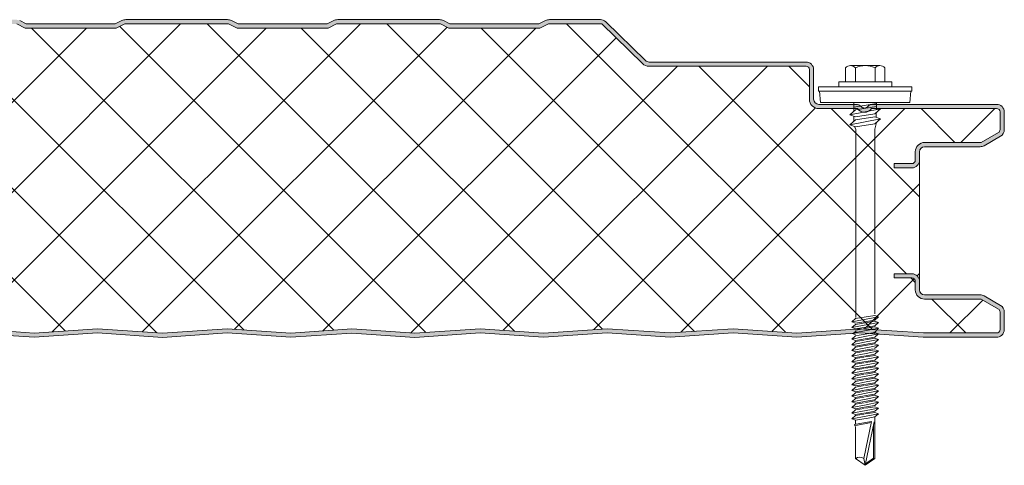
# Model space of a CAD drawing. Header units: millimetres. Extents: x 5866 to 14079, y -1721 to 5266.
# Tile 12 of 13: x 6774 to 7006, y 4975 to 5080. Entities that reach past the tile are written whole.
import ezdxf

# ---------------------------------------------------------------- set-up
doc = ezdxf.new("R2010")
doc.units = ezdxf.units.MM
doc.layers.add('A-DETL-GENF', color=92, linetype='Continuous', lineweight=13)

# ---------------------------------------------------------------- blocks, each defined once
blk = doc.blocks.new('HFX 1000 - FINELINE - SATINLINE - HFX 1000 75mm - FINELINE - SATINLINE-4498397-JOINT 12')
at = {"layer": 'A-DETL-GENF'}
h = blk.add_hatch(color=256, dxfattribs=at)
h.paths.add_polyline_path([(259.08, -0.04), (274.65, 0.99), (289.58, -0.01), (304.23, 0.95), (318.89, -0.04), (334.37, 0.99), (349.43, 0), (364.37, 0.99), (379.31, 0.01), (394, 1), (409.35, -0.03), (424.14, 0.96), (439.01, -0.04), (454.51, 0.99), (469.45, -0.01), (484.51, 0.99), (499.43, 0.01), (514.23, 0.99), (529.31, 0), (544.51, 0.97), (559.42, -0.03), (574.79, 0.99), (589.72, -0.01), (604.16, 0.96), (619.11, -0.04), (634.65, 0.99), (649.72, 0), (664.01, 0.96), (679.03, -0.03), (694.37, 0.99), (709.28, -0.01), (724.37, 0.99), (739.15, 0), (754.09, 0.99), (769, -0.01), (784.37, 0.97), (799.43, -0.02), (814.93, 0.97), (829.74, 0), (844.01, 0.96), (858.87, -0.04), (874.37, 0.99), (889.3, -0.01), (904.37, 0.99), (919.22, 0.01), (934.09, 0.99), (949, -0.01), (964.09, 0.99), (979.2, 0), (996.6, 0.05), (997, 0.19), (997.27, 0.34), (997.57, 0.63), (997.87, 1.14), (997.95, 1.38), (998, 1.8), (998, 5.96), (997.94, 6.42), (997.76, 6.86), (997.48, 7.23), (997, 7.57), (993.22, 9.75), (992.72, 9.94), (992.32, 9.99), (978.89, 10.04), (978.6, 10.16), (978.35, 10.35), (978.16, 10.59), (978.04, 10.88), (978, 11.19), (978, 13.19), (977.94, 13.66), (977.76, 14.09), (977.48, 14.47), (977, 14.79), (976.67, 14.93), (975.92, 14.99), (972, 14.99), (972, 13.99), (976.41, 13.97), (976.65, 13.85), (976.77, 13.76), (976.9, 13.59), (976.98, 13.4), (977, 13.19), (977, 11.19), (977.08, 10.63), (977.3, 10.09), (977.65, 9.64), (978.1, 9.29), (978.63, 9.07), (979.2, 8.99), (992.54, 8.99), (996.77, 6.52), (996.9, 6.36), (996.98, 6.16), (997, 5.96), (996.98, 1.61), (996.8, 1.27), (996.49, 1.05), (996.12, 1), (978.63, 1.02), (964, 2), (948.86, 1), (934, 2), (919.14, 1), (904.28, 2), (889.28, 0.99), (874.28, 2), (858.87, 0.96), (844.01, 1.96), (829.57, 0.99), (814.57, 2), (799, 0.99), (784, 2), (768.86, 1), (754, 2), (739.14, 1), (724.28, 2), (709.28, 0.99), (694.28, 2), (678.87, 0.96), (664.01, 1.96), (649.57, 0.99), (634.57, 2), (619.08, 0.96), (604.14, 1.96), (589.7, 0.99), (574.7, 2), (559.14, 0.99), (544.14, 2), (529, 1), (514.14, 2), (499.28, 1), (484.42, 2), (469.42, 0.99), (454.42, 2), (438.94, 0.97), (424.14, 1.96), (409.35, 0.97), (394, 2), (379.14, 1), (364.28, 2), (349.28, 0.99), (334.28, 2), (318.87, 0.96), (304.01, 1.96), (289.57, 0.99), (274.57, 2), (259.08, 0.96), (244.14, 1.96), (229.7, 0.99), (214.7, 2), (199.42, 0.97), (184.14, 2), (169, 1), (154.14, 2), (139.28, 1), (124.42, 2), (109.42, 0.99), (94.42, 2), (78.94, 0.97), (64.14, 1.96), (48.97, 1), (34, 2), (19.11, 1), (1.59, 1.02), (1.4, 1.1), (1.23, 1.23), (1.11, 1.4), (1.03, 1.59), (1, 1.8), (1, 9.3), (0.93, 9.86), (0.71, 10.4), (0.36, 10.85), (-0.1, 11.2), (-0.63, 11.42), (-1.2, 11.5), (-20.41, 11.52), (-20.6, 11.6), (-20.77, 11.73), (-20.89, 11.9), (-20.97, 12.09), (-21, 12.3), (-20.97, 13.4), (-20.89, 13.6), (-20.77, 13.76), (-20.6, 13.89), (-20.41, 13.97), (-20.2, 14), (-16, 14), (-16, 15), (-20.2, 15), (-20.67, 14.93), (-21.1, 14.75), (-21.47, 14.47), (-21.76, 14.1), (-21.95, 13.6), (-22, 13.2), (-22, 12.3), (-21.94, 11.83), (-21.76, 11.4), (-21.47, 11.02), (-21, 10.7), (-20.67, 10.56), (-20.2, 10.5), (-0.89, 10.45), (-0.6, 10.33), (-0.35, 10.14), (-0.16, 9.9), (-0.04, 9.61), (0, 9.3), (0, 1.8), (0.06, 1.33), (0.36, 0.75), (0.53, 0.52), (1, 0.2), (1.33, 0.06), (1.8, 0), (19.53, 0.02), (34.05, 1), (49.5, -0.02), (64.14, 0.96), (79.17, -0.03), (94.51, 0.99), (109.42, -0.01), (124.51, 0.99), (139.29, 0), (154.23, 0.99), (169.17, -0.01), (184.51, 0.97), (199.57, -0.02), (215.07, 0.97), (229.88, 0), (244.16, 0.96), (258.97, -0.04)])
h.paths.add_polyline_path([(972, 40), (976.2, 40), (976.67, 40.06), (977.1, 40.24), (977.48, 40.52), (977.81, 41.02), (977.94, 41.33), (978, 41.8), (978.04, 44.11), (978.16, 44.4), (978.35, 44.64), (978.63, 44.85), (978.89, 44.95), (979.2, 45), (992.72, 45.05), (992.79, 45.06), (993.22, 45.24), (997.1, 47.48), (997.48, 47.76), (997.76, 48.13), (997.94, 48.57), (998, 49.03), (997.95, 53.6), (997.9, 53.76), (997.76, 54.1), (997.48, 54.47), (997, 54.8), (996.6, 54.94), (996.04, 55), (966.7, 54.96), (966.36, 54.86), (965.76, 54.47), (965.59, 54.32), (965.38, 54.2), (965.15, 54.14), (964.92, 54.13), (964.69, 54.18), (964.28, 54.41), (964, 54.66), (963.68, 54.84), (963.32, 54.96), (962.95, 55), (953.89, 55.04), (953.6, 55.16), (953.35, 55.35), (953.16, 55.6), (953.04, 55.88), (953, 56.2), (952.95, 63.6), (952.94, 63.66), (952.76, 64.1), (952.48, 64.47), (952, 64.8), (951.67, 64.93), (951.1, 65), (913.85, 65.03), (913.56, 65.15), (913.07, 65.58), (903.92, 74.48), (903.55, 74.76), (902.99, 74.95), (902.66, 75), (890.66, 75), (890.18, 74.94), (889.72, 74.77), (888.16, 74), (867.16, 74), (865.61, 74.77), (865.15, 74.94), (864.67, 75), (840.4, 74.97), (840.18, 74.94), (839.72, 74.77), (838.16, 74), (817.16, 74), (815.61, 74.77), (815.15, 74.94), (814.67, 75), (790.4, 74.97), (790.18, 74.94), (789.72, 74.77), (788.16, 74), (767.12, 74.02), (765.61, 74.77), (765.15, 74.94), (764.67, 75), (740.4, 74.97), (740.18, 74.94), (739.72, 74.77), (738.16, 74), (717.16, 74), (715.61, 74.77), (715.15, 74.94), (714.67, 75), (690.4, 74.97), (690.18, 74.94), (689.72, 74.77), (688.16, 74), (667.16, 74), (665.61, 74.77), (665.15, 74.94), (664.67, 75), (640.4, 74.97), (640.18, 74.94), (639.72, 74.77), (638.16, 74), (617.11, 74.02), (615.61, 74.77), (615.15, 74.94), (614.67, 75), (590.4, 74.97), (590.18, 74.94), (589.7, 74.76), (588.16, 74), (567.16, 74), (565.61, 74.77), (565.15, 74.94), (564.67, 75), (540.4, 74.97), (540.18, 74.94), (539.72, 74.77), (538.16, 74), (517.16, 74), (515.61, 74.77), (515.15, 74.94), (514.67, 75), (490.4, 74.97), (490.18, 74.94), (489.72, 74.77), (488.16, 74), (467.16, 74), (465.61, 74.77), (464.93, 74.97), (464.67, 75), (440.66, 75), (440.18, 74.94), (439.72, 74.77), (438.16, 74), (417.16, 74), (415.61, 74.77), (414.93, 74.97), (414.67, 75), (390.66, 75), (390.18, 74.94), (389.72, 74.77), (388.16, 74), (367.16, 74), (365.61, 74.77), (364.93, 74.97), (364.67, 75), (340.66, 75), (340.18, 74.94), (339.72, 74.77), (338.16, 74), (317.11, 74.02), (315.61, 74.77), (314.93, 74.97), (314.67, 75), (290.66, 75), (290.18, 74.94), (289.57, 74.7), (288.16, 74), (267.16, 74), (265.61, 74.77), (264.93, 74.97), (264.67, 75), (240.66, 75), (240.18, 74.94), (239.72, 74.77), (238.16, 74), (217.16, 74), (215.61, 74.77), (214.93, 74.97), (214.67, 75), (190.66, 75), (190.18, 74.94), (189.72, 74.77), (188.16, 74), (167.11, 74.02), (165.61, 74.77), (164.93, 74.97), (164.67, 75), (140.66, 75), (140.18, 74.94), (139.72, 74.77), (138.16, 74), (117.16, 74), (115.61, 74.77), (114.93, 74.97), (114.67, 75), (90.66, 75), (90.18, 74.94), (89.72, 74.77), (88.16, 74), (67.16, 74), (65.61, 74.77), (64.93, 74.97), (64.67, 75), (40.66, 75), (40.18, 74.94), (39.72, 74.77), (38.16, 74), (17.16, 74), (15.59, 74.78), (14.93, 74.97), (14.67, 75), (-9.6, 74.97), (-9.82, 74.94), (-10.28, 74.77), (-11.84, 74), (-32.84, 74), (-34.39, 74.77), (-35.07, 74.97), (-35.33, 75), (-47.66, 74.95), (-47.79, 74.94), (-48.22, 74.76), (-48.59, 74.48), (-55.75, 67.45), (-55.95, 66.91), (-55.99, 66.74), (-55.95, 66.25), (-55.88, 65.99), (-55.7, 65.66), (-55.44, 65.38), (-55.13, 65.17), (-54.67, 65.03), (-54.4, 65), (-26.2, 64.95), (-0.57, 57.09), (-0.33, 56.89), (-0.15, 56.65), (-0.04, 56.37), (0, 56.06), (-0.04, 45.88), (-0.16, 45.6), (-0.35, 45.35), (-0.63, 45.14), (-0.89, 45.04), (-1.2, 45), (-20.41, 44.97), (-20.67, 44.93), (-21.1, 44.75), (-21.47, 44.47), (-21.76, 44.1), (-21.95, 43.6), (-22, 43.2), (-22, 41.8), (-21.94, 41.33), (-21.76, 40.9), (-21.47, 40.52), (-21.1, 40.24), (-20.67, 40.06), (-20.2, 40), (-16, 40), (-16, 41), (-20.41, 41.02), (-20.67, 41.15), (-20.77, 41.23), (-20.89, 41.4), (-20.97, 41.59), (-21, 41.8), (-20.97, 43.4), (-20.89, 43.6), (-20.77, 43.76), (-20.6, 43.89), (-20.41, 43.97), (-20.2, 44), (-1.2, 44), (-0.63, 44.07), (-0.1, 44.29), (0.36, 44.64), (0.71, 45.1), (0.93, 45.63), (1, 46.2), (1, 56.06), (0.93, 56.62), (0.72, 57.14), (0.39, 57.59), (-0.05, 57.94), (-0.56, 58.17), (-26.2, 66), (-54.54, 66.01), (-54.82, 66.17), (-54.95, 66.37), (-54.99, 66.67), (-54.88, 66.94), (-54.67, 67.17), (-47.66, 74), (-35.07, 74), (-33.07, 73), (-11.6, 73), (-9.6, 74), (14.93, 74), (16.93, 73), (38.4, 73), (40.4, 74), (64.93, 74), (66.93, 73), (88.4, 73), (90.4, 74), (114.93, 74), (116.93, 73), (138.4, 73), (140.4, 74), (164.93, 74), (166.93, 73), (188.4, 73), (190.4, 74), (214.93, 74), (216.93, 73), (238.4, 73), (240.4, 74), (264.93, 74), (266.93, 73), (288.4, 73), (290.4, 74), (314.93, 74), (316.93, 73), (338.4, 73), (340.4, 74), (364.93, 74), (366.93, 73), (388.4, 73), (390.4, 74), (414.93, 74), (416.93, 73), (438.4, 73), (440.4, 74), (464.93, 74), (466.93, 73), (488.4, 73), (490.4, 74), (514.93, 74), (516.93, 73), (538.4, 73), (540.4, 74), (564.93, 74), (566.93, 73), (588.4, 73), (590.4, 74), (614.93, 74), (616.93, 73), (638.4, 73), (640.4, 74), (664.93, 74), (666.93, 73), (688.4, 73), (690.4, 74), (714.93, 74), (716.93, 73), (738.4, 73), (740.4, 74), (764.93, 74), (766.93, 73), (788.4, 73), (790.4, 74), (814.93, 74), (816.93, 73), (838.4, 73), (840.4, 74), (864.93, 74), (866.93, 73), (888.4, 73), (890.4, 74), (902.99, 74), (912.62, 64.62), (913.07, 64.28), (913.59, 64.07), (914.15, 64), (951.41, 63.97), (951.6, 63.89), (951.77, 63.76), (951.9, 63.6), (951.98, 63.4), (952, 63.2), (952, 56.2), (952.08, 55.63), (952.3, 55.1), (952.65, 54.64), (953.1, 54.29), (953.63, 54.07), (954.2, 54), (963.35, 54), (963.67, 53.63), (964.07, 53.36), (964.52, 53.19), (965, 53.13), (965.48, 53.19), (965.93, 53.36), (966.33, 53.63), (966.65, 54), (996.41, 53.97), (996.6, 53.89), (996.77, 53.76), (996.9, 53.6), (996.98, 53.4), (997, 53.2), (996.98, 48.83), (996.9, 48.63), (996.77, 48.47), (996.6, 48.34), (992.54, 46), (979.2, 46), (978.63, 45.92), (978.1, 45.7), (977.65, 45.35), (977.3, 44.9), (977.08, 44.36), (977, 43.8), (976.98, 41.59), (976.9, 41.4), (976.77, 41.23), (976.6, 41.1), (976.41, 41.02), (976.2, 41), (972, 41)])
h = blk.add_hatch(dxfattribs=at)
h.set_pattern_fill('FP_2', color=256, style=0, pattern_type=2)
h.set_pattern_definition([(45, (-6008.332, -5004.882), (-10.606602, 10.606602), []), (135, (-6008.332, -5004.882), (-10.606602, -10.606602), [])])
h.paths.add_polyline_path([(619.08, 0.96), (634.57, 2), (649.57, 0.99), (664.01, 1.96), (678.87, 0.96), (694.28, 2), (709.28, 0.99), (724.28, 2), (739.14, 1), (754, 2), (769, 0.99), (784, 2), (799.28, 0.97), (814.57, 2), (829.57, 0.99), (844.01, 1.96), (858.87, 0.96), (874.28, 2), (889.28, 0.99), (904.28, 2), (919.14, 1), (934, 2), (949, 0.99), (964, 2), (978.9, 1), (996.49, 1.05), (996.8, 1.27), (996.91, 1.43), (997, 1.8), (996.98, 6.16), (996.9, 6.36), (996.77, 6.52), (996.6, 6.65), (992.54, 8.99), (979.2, 8.99), (978.63, 9.07), (978.1, 9.29), (977.65, 9.64), (977.3, 10.09), (977.08, 10.63), (977, 11.19), (976.98, 13.4), (976.9, 13.59), (976.77, 13.76), (976.6, 13.89), (976.41, 13.97), (976.2, 13.99), (972, 13.99), (972, 14.99), (976.2, 14.99), (976.67, 14.93), (977.1, 14.75), (977.48, 14.47), (977.76, 14.09), (977.94, 13.66), (978, 13.19), (978, 41.8), (977.94, 41.33), (977.76, 40.9), (977.48, 40.52), (977.1, 40.24), (976.67, 40.06), (976.2, 40), (972, 40), (972, 41), (976.41, 41.02), (976.6, 41.1), (976.77, 41.23), (976.9, 41.4), (976.98, 41.59), (977, 41.8), (977, 43.8), (977.08, 44.36), (977.3, 44.9), (977.65, 45.35), (978.1, 45.7), (978.63, 45.92), (979.2, 46), (992.54, 46), (996.77, 48.47), (996.9, 48.63), (996.98, 48.83), (997, 49.03), (996.98, 53.4), (996.9, 53.6), (996.77, 53.76), (996.6, 53.89), (996.41, 53.97), (996.2, 54), (966.65, 54), (966.33, 53.63), (965.93, 53.36), (965.48, 53.19), (965, 53.13), (964.52, 53.19), (964.07, 53.36), (963.67, 53.63), (963.35, 54), (954.2, 54), (953.63, 54.07), (953.1, 54.29), (952.65, 54.64), (952.3, 55.1), (952.08, 55.63), (952, 56.2), (951.98, 63.4), (951.9, 63.6), (951.77, 63.76), (951.6, 63.89), (951.41, 63.97), (951.2, 64), (914.15, 64), (913.59, 64.07), (913.07, 64.28), (912.62, 64.62), (902.99, 74), (890.4, 74), (888.4, 73), (866.93, 73), (864.93, 74), (840.4, 74), (838.4, 73), (816.93, 73), (814.93, 74), (790.4, 74), (788.4, 73), (766.93, 73), (764.93, 74), (740.4, 74), (738.4, 73), (716.93, 73), (714.93, 74), (690.4, 74), (688.4, 73), (666.93, 73), (664.93, 74), (640.4, 74), (638.4, 73), (616.93, 73), (614.93, 74), (590.4, 74), (588.4, 73), (566.93, 73), (564.93, 74), (540.4, 74), (538.4, 73), (516.93, 73), (514.93, 74), (490.4, 74), (488.4, 73), (466.93, 73), (464.93, 74), (440.4, 74), (438.4, 73), (416.93, 73), (414.93, 74), (390.4, 74), (388.4, 73), (366.93, 73), (364.93, 74), (340.4, 74), (338.4, 73), (316.93, 73), (314.93, 74), (290.4, 74), (288.4, 73), (266.93, 73), (264.93, 74), (240.4, 74), (238.4, 73), (216.93, 73), (214.93, 74), (190.4, 74), (188.4, 73), (166.93, 73), (164.93, 74), (140.4, 74), (138.4, 73), (116.93, 73), (114.93, 74), (90.4, 74), (88.4, 73), (66.93, 73), (64.93, 74), (40.4, 74), (38.4, 73), (16.93, 73), (14.93, 74), (-9.6, 74), (-11.6, 73), (-33.07, 73), (-35.07, 74), (-47.66, 74), (-54.91, 66.91), (-54.97, 66.79), (-54.95, 66.37), (-54.79, 66.14), (-54.54, 66.01), (-54.4, 66), (-26.2, 66), (-0.56, 58.17), (-0.05, 57.94), (0.39, 57.59), (0.72, 57.14), (0.93, 56.62), (1, 56.06), (1, 46.2), (0.93, 45.63), (0.71, 45.1), (0.36, 44.64), (-0.1, 44.29), (-0.63, 44.07), (-1.2, 44), (-20.41, 43.97), (-20.6, 43.89), (-20.77, 43.76), (-20.89, 43.6), (-20.97, 43.4), (-21, 43.2), (-20.97, 41.59), (-20.89, 41.4), (-20.77, 41.23), (-20.6, 41.1), (-20.41, 41.02), (-20.2, 41), (-16, 41), (-16, 40), (-20.2, 40), (-20.67, 40.06), (-21.1, 40.24), (-21.47, 40.52), (-21.76, 40.9), (-21.94, 41.33), (-22, 41.8), (-22, 13.2), (-21.94, 13.66), (-21.76, 14.1), (-21.47, 14.47), (-21.1, 14.75), (-20.67, 14.93), (-20.2, 15), (-16, 15), (-16, 14), (-20.41, 13.97), (-20.6, 13.89), (-20.77, 13.76), (-20.89, 13.6), (-20.97, 13.4), (-21, 13.2), (-20.97, 12.09), (-20.89, 11.9), (-20.77, 11.73), (-20.6, 11.6), (-20.41, 11.52), (-20.2, 11.5), (-1.2, 11.5), (-0.63, 11.42), (-0.1, 11.2), (0.36, 10.85), (0.71, 10.4), (0.93, 9.86), (1, 9.3), (1.03, 1.59), (1.11, 1.4), (1.23, 1.23), (1.4, 1.1), (1.59, 1.02), (1.8, 1), (19.11, 1), (34, 2), (49.35, 0.97), (64.14, 1.96), (79, 0.96), (94.42, 2), (109.42, 0.99), (124.42, 2), (139.28, 1), (154.14, 2), (169.14, 0.99), (184.14, 2), (199.42, 0.97), (214.7, 2), (229.7, 0.99), (244.14, 1.96), (259.08, 0.96), (274.57, 2), (289.57, 0.99), (304.01, 1.96), (318.87, 0.96), (334.28, 2), (349.28, 0.99), (364.28, 2), (379.14, 1), (394, 2), (409.35, 0.97), (424.14, 1.96), (439, 0.96), (454.42, 2), (469.42, 0.99), (484.42, 2), (499.28, 1), (514.14, 2), (529.14, 0.99), (544.14, 2), (559.42, 0.97), (574.7, 2), (589.7, 0.99), (604.14, 1.96)])
for p, q in [((767.16, 74), (765.61, 74.77)), ((789.72, 74.77), (788.16, 74)), ((814.67, 75), (790.66, 75)), ((817.16, 74), (815.61, 74.77)), ((839.72, 74.77), (838.16, 74)), ((864.67, 75), (840.66, 75)), ((867.16, 74), (865.61, 74.77)), ((889.72, 74.77), (888.16, 74)), ((902.66, 75), (890.66, 75)), ((913.31, 65.34), (903.92, 74.48)), ((766.93, 73), (764.93, 74)), ((788.4, 73), (766.93, 73)), ((788.16, 74), (767.16, 74)), ((790.4, 74), (788.4, 73)), ((814.93, 74), (790.4, 74)), ((816.93, 73), (814.93, 74)), ((838.4, 73), (816.93, 73)), ((838.16, 74), (817.16, 74)), ((840.4, 74), (838.4, 73)), ((864.93, 74), (840.4, 74)), ((866.93, 73), (864.93, 74)), ((888.4, 73), (866.93, 73)), ((888.16, 74), (867.16, 74)), ((890.4, 74), (888.4, 73)), ((902.99, 74), (890.4, 74)), ((912.62, 64.62), (902.99, 74)), ((951.2, 65), (914.15, 65)), ((951.2, 64), (914.15, 64)), ((952, 56.2), (952, 63.2)), ((953, 56.2), (953, 63.2)), ((960.53, 63.62), (960.53, 60.29)), ((961.69, 64.14), (968.65, 64.14)), ((962.85, 63.62), (962.85, 60.29)), ((967.49, 63.62), (967.49, 60.29)), ((969.81, 63.62), (969.81, 60.29)), ((976.17, 59.14), (954.17, 59.14)), ((954.17, 59.14), (954.17, 58.14)), ((954.17, 58.14), (976.17, 58.14)), ((954.42, 58.14), (954.65, 55.45)), ((971.42, 60.29), (958.92, 60.29)), ((958.92, 60.29), (958.92, 59.14)), ((971.42, 59.14), (971.42, 60.29)), ((975.7, 55.45), (975.92, 58.14)), ((976.17, 58.14), (976.17, 59.14)), ((962.95, 55), (954.2, 55)), ((963.35, 54), (954.2, 54)), ((975.7, 55.45), (954.65, 55.45)), ((961.57, 52.52), (968.78, 53.93)), ((962.92, 53.7), (961.57, 52.52)), ((962.48, 55.45), (962.48, 53.32)), ((967.87, 55.19), (962.48, 54.36)), ((967.87, 54.46), (962.92, 53.7)), ((996.2, 54), (966.65, 54)), ((996.2, 55), (967.05, 55)), ((968.78, 53.93), (967.42, 52.75)), ((967.87, 55.45), (967.87, 53.75)), ((962.92, 52.06), (961.57, 52.52)), ((961.57, 50.15), (968.78, 51.55)), ((962.92, 51.33), (961.57, 50.15)), ((962.49, 52.21), (962.49, 50.95)), ((967.42, 52.75), (962.92, 52.06)), ((967.42, 52.02), (962.92, 51.33)), ((968.78, 51.55), (967.42, 52.02)), ((967.42, 50.37), (968.78, 51.55)), ((967.79, 53.06), (967.79, 51.89)), ((997, 49.03), (997, 53.2)), ((998, 49.03), (998, 53.2)), ((961.57, 50.15), (962.92, 49.68)), ((962.61, 49.79), (962.94, 49.06)), ((962.92, 49.68), (967.42, 50.37)), ((962.94, 49.06), (962.94, 4.69)), ((967.44, 49.1), (967.81, 50.71)), ((967.44, 5.52), (967.44, 49.1)), ((992.54, 46), (996.6, 48.34)), ((993.22, 45.24), (997.1, 47.48)), ((979.2, 46), (992.54, 46)), ((979.2, 45), (992.32, 45)), ((977, 41.8), (977, 43.8)), ((978, 41.8), (978, 43.8)), ((972, 40), (972, 41)), ((972, 41), (976.2, 41)), ((976.2, 40), (972, 40)), ((978, 13.19), (978, 41.8)), ((972, 13.99), (972, 14.99)), ((972, 14.99), (976.2, 14.99)), ((976.2, 13.99), (972, 13.99)), ((977, 11.19), (977, 13.19)), ((978, 11.19), (978, 13.19)), ((992.32, 9.99), (979.2, 9.99)), ((997.1, 7.51), (993.22, 9.75)), ((992.54, 8.99), (979.2, 8.99)), ((996.6, 6.65), (992.54, 8.99)), ((962.03, 3.61), (968.32, 4.83)), ((962.92, 4.39), (967.42, 5.14)), ((968.32, 4.83), (967.42, 5.14)), ((968.32, 4.83), (967.42, 4.05)), ((997, 1.8), (997, 5.96)), ((998, 1.8), (998, 5.96)), ((962.92, 4.39), (962.03, 3.61)), ((962.03, 3.61), (962.92, 3.3)), ((962.03, 2.26), (968.32, 3.48)), ((962.92, 3.04), (962.03, 2.26)), ((962.92, 3.3), (967.42, 4.05)), ((967.42, 3.79), (962.92, 3.04)), ((967.42, 2.7), (962.92, 1.95)), ((967.42, 2.45), (962.92, 1.7)), ((968.32, 3.48), (967.42, 3.79)), ((968.32, 3.48), (967.42, 2.7)), ((968.32, 2.14), (967.42, 2.45)), ((754, 2), (769, 0.99)), ((754, 1), (769, -0.01)), ((769, 0.99), (784, 2)), ((769, -0.01), (784, 1)), ((784, 2), (799.28, 0.97)), ((784, 1), (799.28, -0.03)), ((799.28, 0.97), (814.57, 2)), ((799.28, -0.03), (814.57, 1)), ((814.57, 2), (829.57, 0.99)), ((814.57, 1), (829.57, -0.01)), ((829.57, 0.99), (844.01, 1.96)), ((829.57, -0.01), (844.01, 0.96)), ((844.01, 1.96), (858.87, 0.96)), ((844.01, 0.96), (858.87, -0.04)), ((858.87, 0.96), (874.28, 2)), ((858.87, -0.04), (874.28, 1)), ((874.28, 2), (889.28, 0.99)), ((874.28, 1), (889.28, -0.01)), ((889.28, 0.99), (904.28, 2)), ((889.28, -0.01), (904.28, 1)), ((904.28, 2), (919.14, 1)), ((904.28, 1), (919.14, 0)), ((919.14, 1), (934, 2)), ((919.14, 0), (934, 1)), ((934, 2), (949, 0.99)), ((934, 1), (949, -0.01)), ((949, 0.99), (964, 2)), ((949, -0.01), (964, 1)), ((962.03, 2.26), (962.92, 1.95)), ((962.03, 0.91), (963.13, 1.13)), ((962.03, 0.91), (962.92, 0.61)), ((962.92, 0.35), (962.03, -0.43)), ((964.27, 0), (962.03, -0.43)), ((962.42, 0.99), (963.01, 1.45)), ((962.92, 0.35), (963.78, 0.49)), ((962.94, 1.09), (968.32, 2.14)), ((963.78, 0.49), (967.42, 1.1)), ((964, 2), (978.9, 1)), ((964, 1), (978.86, 0)), ((968.32, 0.79), (964.27, 0)), ((964.73, -0.44), (967.42, 0.01)), ((968.32, 0.79), (967.2, 1.18)), ((968.32, 2.14), (967.26, 1.07)), ((968.32, 0.79), (967.42, 0.01)), ((978.86, 0), (996.07, 0)), ((978.9, 1), (996.12, 1)), ((962.03, -0.43), (962.92, -0.74)), ((962.92, -1), (962.03, -1.78)), ((962.03, -1.78), (965.42, -1.12)), ((962.03, -1.78), (962.92, -2.09)), ((962.03, -3.13), (966.56, -2.24)), ((962.92, -0.74), (964.73, -0.44)), ((964.95, -0.66), (962.92, -1)), ((965.9, -1.59), (962.92, -2.09)), ((966.12, -1.81), (962.92, -2.34)), ((967.42, -0.25), (965.27, -0.61)), ((965.42, -1.12), (968.32, -0.56)), ((967.42, -1.34), (965.9, -1.59)), ((967.42, -1.59), (966.12, -1.81)), ((966.56, -2.24), (968.32, -1.9)), ((968.32, -1.9), (967.39, -2.69)), ((968.32, -0.56), (967.42, -0.25)), ((968.32, -0.56), (967.42, -1.34)), ((968.32, -1.9), (967.42, -1.59)), ((962.92, -2.34), (962.03, -3.13)), ((962.03, -3.13), (962.92, -3.43)), ((962.92, -3.69), (962.03, -4.47)), ((962.03, -4.47), (965.42, -3.81)), ((962.03, -4.47), (962.92, -4.78)), ((962.92, -3.43), (967.07, -2.74)), ((964.95, -3.35), (962.92, -3.69)), ((965.9, -4.28), (962.92, -4.78)), ((967.42, -2.94), (965.27, -3.3)), ((967.42, -4.29), (965.27, -4.65)), ((965.42, -3.81), (968.32, -3.25)), ((965.42, -5.17), (968.32, -4.6)), ((967.42, -4.03), (965.9, -4.28)), ((968.32, -3.25), (967.42, -2.94)), ((968.32, -3.25), (967.42, -4.03)), ((968.32, -4.6), (967.42, -4.29)), ((968.32, -4.6), (967.42, -5.38)), ((962.92, -5.04), (962.03, -5.82)), ((962.03, -5.82), (965.42, -5.17)), ((962.03, -5.82), (962.92, -6.13)), ((962.92, -6.38), (962.03, -7.17)), ((962.03, -7.17), (965.42, -6.51)), ((964.95, -4.71), (962.92, -5.04)), ((965.9, -5.64), (962.92, -6.13)), ((964.95, -6.05), (962.92, -6.38)), ((967.42, -5.63), (965.27, -5.99)), ((965.42, -6.51), (968.32, -5.94)), ((967.42, -5.38), (965.9, -5.64)), ((967.42, -6.72), (965.9, -6.98)), ((968.32, -5.94), (967.42, -5.63)), ((968.32, -5.94), (967.42, -6.72)), ((962.03, -7.17), (962.92, -7.47)), ((962.92, -7.73), (962.03, -8.51)), ((962.03, -8.51), (965.42, -7.85)), ((962.03, -8.51), (962.92, -8.82)), ((962.92, -9.08), (962.03, -9.86)), ((962.03, -9.86), (965.42, -9.2)), ((965.9, -6.98), (962.92, -7.47)), ((964.95, -7.39), (962.92, -7.73)), ((965.9, -8.32), (962.92, -8.82)), ((964.95, -8.74), (962.92, -9.08)), ((967.42, -6.98), (965.27, -7.34)), ((967.42, -8.33), (965.27, -8.69)), ((965.42, -7.85), (968.32, -7.29)), ((965.42, -9.2), (968.32, -8.64)), ((967.42, -8.07), (965.9, -8.32)), ((968.32, -7.29), (967.42, -6.98)), ((968.32, -7.29), (967.42, -8.07)), ((968.32, -8.64), (967.42, -8.33)), ((968.32, -8.64), (967.42, -9.42)), ((962.03, -9.86), (962.92, -10.17)), ((962.92, -10.42), (962.03, -11.21)), ((962.03, -11.21), (965.42, -10.55)), ((962.03, -11.21), (962.92, -11.51)), ((965.9, -9.67), (962.92, -10.17)), ((964.95, -10.09), (962.92, -10.42)), ((965.9, -11.02), (962.92, -11.51)), ((964.95, -11.43), (962.92, -11.77)), ((967.42, -9.67), (965.27, -10.03)), ((967.42, -11.02), (965.27, -11.38)), ((965.42, -10.55), (968.32, -9.98)), ((965.42, -11.89), (968.32, -11.33)), ((967.42, -9.42), (965.9, -9.67)), ((967.42, -10.76), (965.9, -11.02)), ((968.32, -9.98), (967.42, -9.67)), ((968.32, -9.98), (967.42, -10.76)), ((968.32, -11.33), (967.42, -11.02)), ((968.32, -11.33), (967.42, -12.11)), ((962.92, -11.77), (962.03, -12.55)), ((962.03, -12.55), (965.42, -11.89)), ((962.03, -12.55), (962.92, -12.86)), ((962.92, -13.12), (962.03, -13.9)), ((962.03, -13.9), (965.42, -13.24)), ((962.03, -13.9), (962.92, -14.21)), ((965.9, -12.36), (962.92, -12.86)), ((964.95, -12.78), (962.92, -13.12)), ((965.9, -13.71), (962.92, -14.21)), ((967.42, -12.37), (965.27, -12.73)), ((967.42, -13.71), (965.27, -14.07)), ((965.42, -13.24), (968.32, -12.68)), ((967.42, -12.11), (965.9, -12.36)), ((967.42, -13.46), (965.9, -13.71)), ((968.32, -12.68), (967.42, -12.37)), ((968.32, -12.68), (967.42, -13.46)), ((968.32, -14.02), (967.42, -13.71)), ((962.92, -14.46), (962.03, -15.25)), ((962.03, -15.25), (965.42, -14.59)), ((962.03, -15.25), (962.92, -15.55)), ((962.92, -15.81), (962.03, -16.59)), ((962.03, -16.59), (965.42, -15.93)), ((964.95, -14.13), (962.92, -14.46)), ((965.9, -15.06), (962.92, -15.55)), ((964.95, -15.47), (962.92, -15.81)), ((967.42, -15.06), (965.27, -15.42)), ((965.42, -14.59), (968.32, -14.02)), ((965.42, -15.93), (968.32, -15.37)), ((967.42, -14.8), (965.9, -15.06)), ((967.42, -16.15), (965.9, -16.4)), ((968.32, -14.02), (967.42, -14.8)), ((968.32, -15.37), (967.42, -15.06)), ((968.32, -15.37), (967.42, -16.15)), ((962.03, -16.59), (962.92, -16.9)), ((962.92, -17.16), (962.03, -17.94)), ((962.03, -17.94), (965.42, -17.28)), ((962.03, -17.94), (962.92, -18.25)), ((962.92, -18.5), (962.03, -19.29)), ((965.9, -16.4), (962.92, -16.9)), ((964.95, -16.82), (962.92, -17.16)), ((965.9, -17.75), (962.92, -18.25)), ((964.95, -18.17), (962.92, -18.5)), ((967.42, -16.41), (965.27, -16.77)), ((967.42, -17.75), (965.27, -18.11)), ((965.42, -17.28), (968.32, -16.72)), ((965.42, -18.63), (968.32, -18.06)), ((967.42, -17.5), (965.9, -17.75)), ((968.32, -16.72), (967.42, -16.41)), ((968.32, -16.72), (967.42, -17.5)), ((968.32, -18.06), (967.42, -17.75)), ((968.32, -18.06), (967.42, -18.84)), ((962.03, -19.29), (965.42, -18.63)), ((962.03, -19.29), (962.92, -19.6)), ((966.66, -19.87), (962.53, -20.59)), ((962.6, -20.91), (966.61, -20.13)), ((965.9, -19.1), (962.92, -19.6)), ((962.92, -19.6), (962.92, -20.52)), ((964.83, -28.68), (966.66, -19.87)), ((967.3, -20), (965.17, -30.25)), ((967.42, -18.84), (965.9, -19.1)), ((967.16, -20.69), (967.16, -28.54)), ((967.42, -28.68), (967.42, -18.84)), ((962.92, -21.12), (962.92, -28.68)), ((962.92, -28.68), (965.17, -30.25)), ((965.17, -30.25), (964.83, -28.68)), ((965.17, -30.25), (967.42, -28.68)), ((967.16, -28.54), (965.25, -29.88))]:
    blk.add_line(p, q, dxfattribs=at)
for centre, radius, start, end in [((790.66, 72.9), 2.1, 90, 116.5651), ((814.67, 72.9), 2.1, 63.4349, 90), ((840.66, 72.9), 2.1, 90, 116.5651), ((864.67, 72.9), 2.1, 63.4349, 90), ((890.66, 72.9), 2.1, 90, 116.5651), ((902.66, 73.2), 1.8, 45.7585, 90), ((914.15, 66.2), 1.2, 225.7585, 270), ((914.15, 66.2), 2.2, 225.7585, 270), ((951.2, 63.2), 1.8, 0, 90), ((951.2, 63.2), 0.8, 360, 90), ((961.69, 62.6), 1.54, 41.3319, 138.6681), ((965.17, 58.75), 5.39, 64.5175, 115.4825), ((968.65, 62.6), 1.54, 41.3319, 138.6681), ((954.2, 56.2), 2.2, 180, 270), ((954.2, 56.2), 1.2, 180, 270), ((962.95, 53.2), 1.8, 42.5365, 90), ((965, 55.13), 2, 214.5, 325.5), ((965, 55.13), 1, 224.7568, 319.1779), ((967.05, 53.2), 1.8, 90, 135.2599), ((996.2, 53.2), 1.8, 0, 90), ((996.2, 53.2), 0.8, 360, 90), ((996.2, 49.03), 0.8, 300, 0), ((996.2, 49.03), 1.8, 300, 0), ((979.2, 43.8), 2.2, 90, 180), ((979.2, 43.8), 1.2, 90, 180), ((992.32, 46.8), 1.8, 270, 300), ((976.2, 41.8), 1.8, 270, 360), ((976.2, 41.8), 0.8, 270, 360), ((976.2, 13.19), 1.8, 0, 90), ((976.2, 13.19), 0.8, 360, 90), ((979.2, 11.19), 2.2, 180, 270), ((979.2, 11.19), 1.2, 180, 270), ((992.32, 8.19), 1.8, 60, 90), ((996.2, 5.96), 1.8, 0, 60), ((996.2, 5.96), 0.8, 0, 60), ((996.2, 1.8), 1.8, 265.8468, 0), ((996.2, 1.8), 0.8, 263.7686, 360), ((963.88, -29.71), 1.41, 47.2756, 132.7244)]:
    blk.add_arc(centre, radius, start, end, dxfattribs=at)

msp = doc.modelspace()

# ---------------------------------------------------------------- block references
at = {"layer": 'A-DETL-GENF'}
msp.add_blockref('HFX 1000 - FINELINE - SATINLINE - HFX 1000 75mm - FINELINE - SATINLINE-4498397-JOINT 12', (6008.33, 5004.88), dxfattribs=at)

doc.saveas('drawing.dxf')
